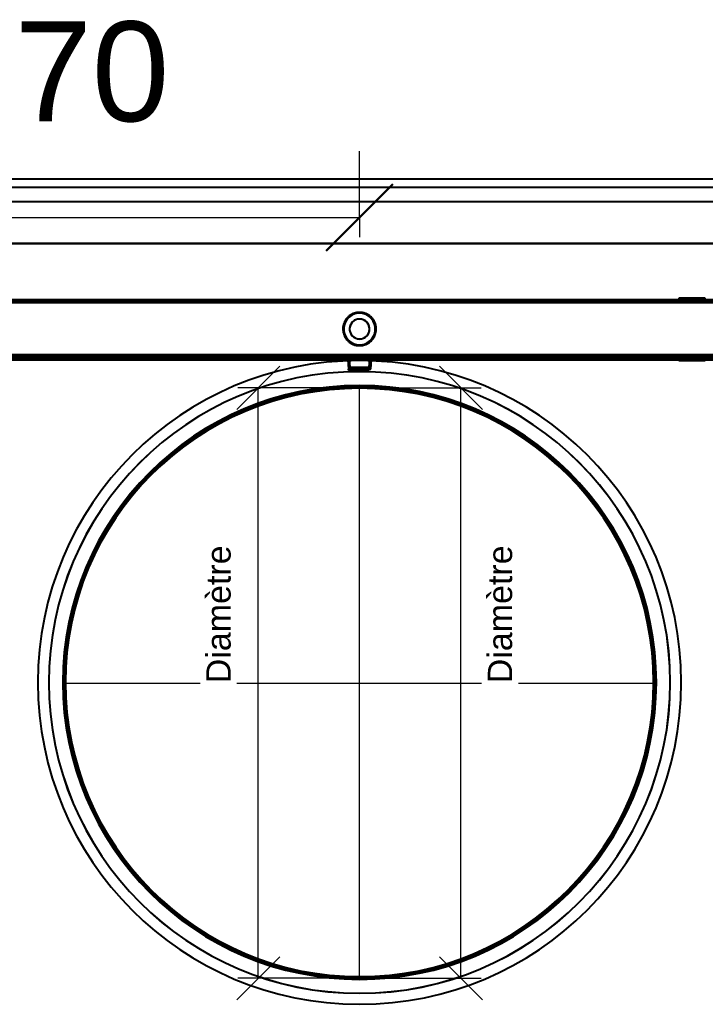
# Model space of a CAD drawing. Header units: millimetres. Extents: x -1321 to 1388, y -120 to 1267.
# Tile 84 of 88: x -204 to 208, y 675 to 1267. Entities that reach past the tile are written whole.
import ezdxf

# ---------------------------------------------------------------- set-up
doc = ezdxf.new("R2010")
doc.units = ezdxf.units.MM
for name, color, linetype, lineweight in [('A-ANNO-DIMS', 211, 'Continuous', 30), ('A-ANNO-DIMS-20', 211, 'Continuous', 30), ('A-GENM', 13, 'Continuous', 40), ('G-IMPT', 8, 'Continuous', 40)]:
    doc.layers.add(name, color=color, linetype=linetype, lineweight=lineweight)
doc.styles.add('Arial_1', font='arial.ttf', dxfattribs={"height": 60})
doc.styles.add('Arial_2', font='arial.ttf', dxfattribs={"height": 14.6304})
doc.dimstyles.new('Linéaire', dxfattribs={"dimscale": 304.8, "dimtxt": 61.215564, "dimasz": 0.131234, "dimexe": 0.131234, "dimexo": 0.131234, "dimgap": 0.131234, "dimtad": 1, "dimdec": 0, "dimzin": 0, "dimdsep": 46, "dimtxsty": 'Arial_1', "dimblk1": 'OBLIQUE', "dimblk2": 'OBLIQUE', "dimsah": 1, "dimcen": 0.09, "dimazin": 0, "dimtfac": 1, "dimtdec": 4, "dimtix": 1, "dimtmove": 0, "dimatfit": 3, "dimfxl": 1, "dimtvp": 1, "dimtfill": 1, "dimtolj": 1, "dimtzin": 0, "dimarcsym": 2})

# ---------------------------------------------------------------- blocks, each defined once
blk = doc.blocks.new('Nexa Toit - 1000-768948-Droite')
at = {"layer": 'A-GENM'}
for p, q in [((490, 1170.87), (-490, 1170.87)), ((490, 1170.87), (-490, 1170.87)), ((490, 1165.87), (-490, 1165.87)), ((490, 1165.87), (-490, 1165.87)), ((490, 1157.37), (-490, 1157.37)), ((490, 1157.37), (-490, 1157.37)), ((-490, 1132.37), (490, 1132.37)), ((490, 1132.37), (-490, 1132.37)), ((490, 1132.37), (-490, 1132.37)), ((-490, 1132.37), (490, 1132.37)), ((490, 1098.37), (-490, 1098.37)), ((-490, 1098.37), (490, 1098.37))]:
    blk.add_line(p, q, dxfattribs=at)
blk = doc.blocks.new('Souche connecteur circulaire R23 - Souche connecteur circulaire R23-769067-Droite')
at = {"layer": 'A-GENM'}
for start, end in [(360, 180), (0, 180), (180, 360), (180, 360)]:
    blk.add_arc((0, 868), 177.5, start, end, dxfattribs=at)
blk = doc.blocks.new('Souche connecteur circulaire R23 - Souche connecteur circulaire R23-769069-Droite')
at = {"layer": 'A-GENM'}
for start, end in [(0, 180), (360, 180), (180, 360), (180, 360)]:
    blk.add_arc((0, 868), 177.5, start, end, dxfattribs=at)
blk = doc.blocks.new('NEXA 1500 CALQUES_dwg-769064-Droite')
at = {"layer": 'G-IMPT'}
for p, q in [((416.9, 1098.37), (-416.9, 1098.37)), ((192.05, 1099.47), (192.05, 1098.37)), ((192.05, 1099.47), (192.05, 1098.37)), ((207.34, 1099.47), (192.05, 1099.47)), ((207.34, 1099.47), (192.05, 1099.47)), ((192.05, 1099.47), (207.34, 1099.47)), ((192.05, 1099.47), (207.34, 1099.47)), ((207.34, 1098.37), (192.05, 1098.37)), ((207.34, 1098.37), (192.05, 1098.37)), ((192.05, 1098.37), (207.34, 1098.37)), ((192.05, 1098.37), (207.34, 1098.37)), ((207.95, 1099.47), (192.66, 1099.47)), ((207.95, 1099.47), (192.66, 1099.47)), ((192.66, 1099.47), (207.95, 1099.47)), ((192.66, 1099.47), (207.95, 1099.47)), ((207.95, 1098.37), (192.66, 1098.37)), ((207.95, 1098.37), (192.66, 1098.37)), ((192.66, 1098.37), (207.95, 1098.37)), ((192.66, 1098.37), (207.95, 1098.37)), ((194, 1098.37), (194, 1097.87)), ((194, 1098.37), (194, 1097.87)), ((206, 1098.37), (194, 1098.37)), ((206, 1098.37), (194, 1098.37)), ((206, 1098.37), (194, 1098.37)), ((206, 1098.37), (194, 1098.37)), ((194, 1097.87), (200, 1097.87)), ((194, 1097.87), (206, 1097.87)), ((194, 1097.87), (200, 1097.87)), ((194, 1097.87), (206, 1097.87)), ((194.05, 1098.37), (194.05, 1097.87)), ((194.05, 1098.37), (194.05, 1097.87)), ((194.05, 1098.37), (205.5, 1098.37)), ((194.05, 1098.37), (205.5, 1098.37)), ((200, 1097.87), (194.05, 1097.87)), ((200, 1097.87), (194.05, 1097.87)), ((194.5, 1098.37), (205.95, 1098.37)), ((194.5, 1098.37), (205.95, 1098.37)), ((205.95, 1097.87), (194.5, 1097.87)), ((205.95, 1097.87), (194.5, 1097.87)), ((195.15, 1099.47), (195.15, 1097.87)), ((195.15, 1099.47), (195.15, 1097.87)), ((204.48, 1099.47), (195.15, 1099.47)), ((204.48, 1099.47), (195.15, 1099.47)), ((195.15, 1099.47), (204.48, 1099.47)), ((195.15, 1099.47), (204.48, 1099.47)), ((200, 1097.87), (195.15, 1097.87)), ((200, 1097.87), (195.15, 1097.87)), ((195.15, 1097.87), (200, 1097.87)), ((195.15, 1097.87), (200, 1097.87)), ((204.85, 1099.47), (195.52, 1099.47)), ((204.85, 1099.47), (195.52, 1099.47)), ((195.52, 1099.47), (204.85, 1099.47)), ((195.52, 1099.47), (204.85, 1099.47)), ((195.52, 1097.87), (204.85, 1097.87)), ((195.52, 1097.87), (204.85, 1097.87)), ((205.5, 1097.87), (200, 1097.87)), ((200, 1097.87), (206, 1097.87)), ((200, 1097.87), (206, 1097.87)), ((205.5, 1097.87), (200, 1097.87)), ((204.85, 1097.87), (200, 1097.87)), ((204.85, 1097.87), (200, 1097.87)), ((200, 1097.87), (204.48, 1097.87)), ((200, 1097.87), (204.48, 1097.87)), ((204.85, 1097.87), (204.85, 1099.47)), ((204.85, 1097.87), (204.85, 1099.47)), ((205.95, 1097.87), (205.95, 1098.37)), ((205.95, 1097.87), (205.95, 1098.37)), ((206, 1097.87), (206, 1098.37)), ((206, 1097.87), (206, 1098.37)), ((207.95, 1098.37), (207.95, 1099.47)), ((416.9, 1063.37), (-416.9, 1063.37)), ((-416.4, 1063.37), (416.4, 1063.37)), ((416.4, 1062.87), (-416.4, 1062.87)), ((-51.25, 1063.87), (-51.25, 1063.37)), ((-51.25, 1063.87), (-44.75, 1063.87)), ((-51.25, 1063.87), (-44.75, 1063.87)), ((-44.75, 1063.87), (-51.25, 1063.87)), ((-44.75, 1063.87), (-51.25, 1063.87)), ((-51.25, 1063.37), (-44.75, 1063.37)), ((-51.25, 1063.37), (-48, 1063.37)), ((-48, 1063.37), (-51.25, 1063.37)), ((-48, 1063.37), (-44.75, 1063.37)), ((-44.75, 1063.37), (-48, 1063.37)), ((-44.75, 1063.37), (-44.75, 1063.87)), ((-19.1, 1063.87), (-19.1, 1063.37)), ((-19.1, 1063.87), (-19.1, 1063.37)), ((-19.1, 1063.87), (-15.9, 1063.87)), ((-19.1, 1063.87), (-15.9, 1063.87)), ((-19.1, 1063.87), (-15.9, 1063.87)), ((-19.1, 1063.87), (-15.9, 1063.87)), ((-15.9, 1063.87), (-19.1, 1063.87)), ((-15.9, 1063.87), (-19.1, 1063.87)), ((-15.9, 1063.87), (-19.1, 1063.87)), ((-15.9, 1063.87), (-19.1, 1063.87)), ((-19.1, 1063.37), (-15.9, 1063.37)), ((-19.1, 1063.37), (-17.5, 1063.37)), ((-19.1, 1063.37), (-15.9, 1063.37)), ((-19.1, 1063.37), (-17.5, 1063.37)), ((-17.5, 1063.37), (-19.1, 1063.37)), ((-17.5, 1063.37), (-19.1, 1063.37)), ((-17.5, 1063.37), (-15.9, 1063.37)), ((-17.5, 1063.37), (-15.9, 1063.37)), ((-15.9, 1063.37), (-17.5, 1063.37)), ((-15.9, 1063.37), (-17.5, 1063.37)), ((-15.9, 1063.37), (-15.9, 1063.87)), ((-15.9, 1063.37), (-15.9, 1063.87)), ((-7.12, 1062.37), (-6.72, 1056.65)), ((-7.12, 1062.37), (-6.72, 1056.65)), ((-7.12, 1062.37), (7.12, 1062.37)), ((-7.12, 1062.37), (0, 1062.37)), ((-7.12, 1062.37), (7.12, 1062.37)), ((-7.12, 1062.37), (0, 1062.37)), ((0, 1062.37), (-7.12, 1062.37)), ((0, 1062.37), (-7.12, 1062.37)), ((-6.31, 1063.37), (0, 1063.37)), ((0, 1063.37), (-6.31, 1063.37)), ((0, 1063.37), (-6.31, 1063.37)), ((-6.31, 1063.37), (0, 1063.37)), ((-6.15, 1062.89), (-5.78, 1057.65)), ((-6.15, 1062.89), (-5.78, 1057.65)), ((6.15, 1062.89), (-6.15, 1062.89)), ((6.15, 1062.89), (-6.15, 1062.89)), ((-6.15, 1062.89), (0, 1062.89)), ((-6.15, 1062.89), (0, 1062.89)), ((6.15, 1062.89), (-6.15, 1062.89)), ((6.15, 1062.89), (-6.15, 1062.89)), ((-6.15, 1062.89), (0, 1062.89)), ((-6.15, 1062.89), (0, 1062.89)), ((0, 1063.37), (6.31, 1063.37)), ((6.31, 1063.37), (0, 1063.37)), ((6.31, 1063.37), (0, 1063.37)), ((0, 1063.37), (6.31, 1063.37)), ((0, 1062.89), (6.15, 1062.89)), ((0, 1062.89), (6.15, 1062.89)), ((0, 1062.37), (7.12, 1062.37)), ((0, 1062.37), (7.12, 1062.37)), ((7.12, 1062.37), (0, 1062.37)), ((7.12, 1062.37), (0, 1062.37)), ((5.78, 1057.65), (6.15, 1062.89)), ((5.78, 1057.65), (6.15, 1062.89)), ((6.72, 1056.65), (7.12, 1062.37)), ((6.72, 1056.65), (7.12, 1062.37)), ((192.05, 1062.37), (192.05, 1061.87)), ((192.05, 1062.37), (192.05, 1061.87)), ((192.05, 1062.37), (192.66, 1062.37)), ((192.05, 1062.37), (196.95, 1062.37)), ((192.05, 1062.37), (207.34, 1062.37)), ((203.05, 1062.37), (192.05, 1062.37)), ((200, 1062.37), (192.05, 1062.37)), ((192.05, 1061.87), (203.05, 1061.87)), ((192.05, 1061.87), (203.05, 1061.87)), ((196.95, 1061.87), (192.05, 1061.87)), ((192.66, 1061.87), (192.05, 1061.87)), ((196.95, 1061.87), (192.05, 1061.87)), ((192.66, 1061.87), (192.05, 1061.87)), ((192.66, 1062.37), (207.95, 1062.37)), ((192.66, 1062.37), (200, 1062.37)), ((207.95, 1061.87), (192.66, 1061.87)), ((207.95, 1061.87), (192.66, 1061.87)), ((194, 1063.87), (194, 1063.37)), ((194, 1063.87), (194, 1063.37)), ((206, 1063.87), (194, 1063.87)), ((206, 1063.87), (194, 1063.87)), ((194, 1063.87), (206, 1063.87)), ((194, 1063.87), (206, 1063.87)), ((206, 1063.87), (194, 1063.87)), ((206, 1063.87), (194, 1063.87)), ((194, 1063.87), (206, 1063.87)), ((194, 1063.87), (206, 1063.87)), ((206, 1063.37), (194, 1063.37)), ((206, 1063.37), (194, 1063.37)), ((194, 1063.37), (206, 1063.37)), ((194, 1063.37), (206, 1063.37)), ((194, 1063.37), (206, 1063.37)), ((194, 1063.37), (200, 1063.37)), ((200, 1063.37), (194, 1063.37)), ((195.55, 1063.87), (195.55, 1063.37)), ((195.55, 1063.87), (195.55, 1063.37)), ((195.55, 1063.87), (200, 1063.87)), ((200, 1063.87), (195.55, 1063.87)), ((195.55, 1063.87), (200, 1063.87)), ((200, 1063.87), (195.55, 1063.87)), ((195.55, 1063.37), (200, 1063.37)), ((204.11, 1063.37), (195.55, 1063.37)), ((204.11, 1063.37), (195.55, 1063.37)), ((195.55, 1063.37), (200, 1063.37)), ((195.89, 1063.87), (204.45, 1063.87)), ((195.89, 1063.87), (204.45, 1063.87)), ((200, 1063.37), (195.89, 1063.37)), ((200, 1063.37), (195.89, 1063.37)), ((196.95, 1062.37), (207.34, 1062.37)), ((207.95, 1062.37), (196.95, 1062.37)), ((196.95, 1061.87), (207.95, 1061.87)), ((196.95, 1061.87), (207.95, 1061.87)), ((207.34, 1061.87), (196.95, 1061.87)), ((207.34, 1061.87), (196.95, 1061.87)), ((197.45, 1063.87), (197.45, 1063.37)), ((197.45, 1063.87), (197.45, 1063.37)), ((197.45, 1063.87), (200, 1063.87)), ((197.45, 1063.87), (200, 1063.87)), ((200, 1063.87), (197.45, 1063.87)), ((200, 1063.87), (197.45, 1063.87)), ((197.45, 1063.37), (202.36, 1063.37)), ((197.45, 1063.37), (202.36, 1063.37)), ((200, 1063.37), (197.45, 1063.37)), ((200, 1063.37), (197.45, 1063.37)), ((197.45, 1062.37), (197.45, 1061.87)), ((197.45, 1062.37), (197.45, 1061.87)), ((197.45, 1062.37), (200, 1062.37)), ((197.45, 1062.37), (200, 1062.37)), ((202.36, 1062.37), (197.45, 1062.37)), ((202.36, 1062.37), (197.45, 1062.37)), ((197.45, 1061.87), (197.64, 1061.87)), ((197.45, 1061.87), (199.02, 1061.87)), ((197.45, 1061.87), (197.64, 1061.87)), ((197.45, 1061.87), (199.02, 1061.87)), ((200.98, 1061.87), (197.45, 1061.87)), ((200.98, 1061.87), (197.45, 1061.87)), ((202.55, 1063.87), (197.64, 1063.87)), ((202.55, 1063.87), (197.64, 1063.87)), ((197.64, 1063.37), (200, 1063.37)), ((197.64, 1063.37), (200, 1063.37)), ((200, 1062.37), (197.64, 1062.37)), ((200, 1062.37), (197.64, 1062.37)), ((197.64, 1061.87), (202.55, 1061.87)), ((197.64, 1061.87), (202.55, 1061.87)), ((197.9, 1063.37), (197.9, 1062.37)), ((197.9, 1063.37), (197.9, 1062.37)), ((197.9, 1063.37), (202.1, 1063.37)), ((197.9, 1063.37), (202.1, 1063.37)), ((197.9, 1063.37), (202.1, 1063.37)), ((197.9, 1063.37), (202.1, 1063.37)), ((200, 1063.37), (197.9, 1063.37)), ((200, 1063.37), (197.9, 1063.37)), ((200, 1063.37), (197.9, 1063.37)), ((200, 1063.37), (197.9, 1063.37)), ((197.9, 1062.37), (200, 1062.37)), ((197.9, 1062.37), (200, 1062.37)), ((200, 1062.37), (197.9, 1062.37)), ((200, 1062.37), (197.9, 1062.37)), ((199.02, 1061.87), (202.36, 1061.87)), ((199.02, 1061.87), (202.36, 1061.87)), ((202.55, 1061.87), (199.02, 1061.87)), ((202.55, 1061.87), (199.02, 1061.87)), ((200, 1063.87), (204.11, 1063.87)), ((204.45, 1063.87), (200, 1063.87)), ((200, 1063.87), (204.11, 1063.87)), ((204.45, 1063.87), (200, 1063.87)), ((200, 1063.87), (202.55, 1063.87)), ((200, 1063.87), (202.55, 1063.87)), ((202.36, 1063.87), (200, 1063.87)), ((202.36, 1063.87), (200, 1063.87)), ((200, 1063.37), (204.45, 1063.37)), ((204.45, 1063.37), (200, 1063.37)), ((200, 1063.37), (206, 1063.37)), ((204.45, 1063.37), (200, 1063.37)), ((206, 1063.37), (200, 1063.37)), ((200, 1063.37), (204.45, 1063.37)), ((200, 1063.37), (202.55, 1063.37)), ((200, 1063.37), (202.55, 1063.37)), ((202.55, 1063.37), (200, 1063.37)), ((202.55, 1063.37), (200, 1063.37)), ((202.1, 1063.37), (200, 1063.37)), ((202.1, 1063.37), (200, 1063.37)), ((200, 1062.37), (202.1, 1062.37)), ((200, 1062.37), (202.1, 1062.37)), ((200, 1062.37), (202.55, 1062.37)), ((202.1, 1062.37), (200, 1062.37)), ((200, 1062.37), (202.55, 1062.37)), ((202.1, 1062.37), (200, 1062.37)), ((202.55, 1062.37), (200, 1062.37)), ((202.55, 1062.37), (200, 1062.37)), ((200, 1062.37), (207.95, 1062.37)), ((207.95, 1062.37), (200, 1062.37)), ((202.1, 1062.37), (202.1, 1063.37)), ((202.1, 1062.37), (202.1, 1063.37)), ((202.55, 1063.37), (202.55, 1063.87)), ((202.55, 1063.37), (202.55, 1063.87)), ((202.55, 1061.87), (202.55, 1062.37)), ((202.55, 1061.87), (202.55, 1062.37)), ((204.45, 1063.37), (204.45, 1063.87)), ((204.45, 1063.37), (204.45, 1063.87)), ((206, 1063.37), (206, 1063.87)), ((206, 1063.37), (206, 1063.87)), ((207.95, 1061.87), (207.95, 1062.37)), ((-6.72, 1056.65), (0, 1056.65)), ((-6.72, 1056.65), (0, 1056.65)), ((6.72, 1056.65), (-6.72, 1056.65)), ((6.72, 1056.65), (-6.72, 1056.65)), ((6.72, 1056.65), (-6.72, 1056.65)), ((6.72, 1056.65), (-6.72, 1056.65)), ((0, 1057.65), (-5.78, 1057.65)), ((0, 1057.65), (-5.78, 1057.65)), ((-5.78, 1057.65), (5.78, 1057.65)), ((-5.78, 1057.65), (5.78, 1057.65)), ((0, 1057.65), (-5.78, 1057.65)), ((0, 1057.65), (-5.78, 1057.65)), ((-5.78, 1057.65), (5.78, 1057.65)), ((-5.78, 1057.65), (5.78, 1057.65)), ((-5.72, 1055.72), (5.72, 1055.72)), ((-5.72, 1055.72), (5.72, 1055.72)), ((-5.72, 1055.72), (5.72, 1055.72)), ((-5.72, 1055.72), (5.72, 1055.72)), ((0, 1055.72), (-5.72, 1055.72)), ((0, 1055.72), (-5.72, 1055.72)), ((4.78, 1056.72), (-4.78, 1056.72)), ((4.78, 1056.72), (-4.78, 1056.72)), ((-4.78, 1056.72), (0, 1056.72)), ((-4.78, 1056.72), (0, 1056.72)), ((4.78, 1056.72), (-4.78, 1056.72)), ((4.78, 1056.72), (-4.78, 1056.72)), ((-4.78, 1056.72), (0, 1056.72)), ((-4.78, 1056.72), (0, 1056.72)), ((5.78, 1057.65), (0, 1057.65)), ((5.78, 1057.65), (0, 1057.65)), ((0, 1056.72), (4.78, 1056.72)), ((0, 1056.72), (4.78, 1056.72)), ((0, 1056.65), (6.72, 1056.65)), ((0, 1056.65), (6.72, 1056.65)), ((0, 1056.65), (6.72, 1056.65)), ((0, 1056.65), (6.72, 1056.65)), ((5.72, 1055.72), (0, 1055.72)), ((5.72, 1055.72), (0, 1055.72)), ((5.72, 1055.72), (0, 1055.72)), ((5.72, 1055.72), (0, 1055.72))]:
    blk.add_line(p, q, dxfattribs=at)
at = {"layer": 'G-IMPT', "flags": 128}
for points in [[(-416.9, 1098.37), (-208.45, 1098.37), (0, 1098.37), (208.45, 1098.37), (416.9, 1098.37)], [(416.9, 1098.37), (208.45, 1098.37), (0, 1098.37), (-208.45, 1098.37), (-416.9, 1098.37)], [(-416.9, 1098.37), (-208.45, 1098.37), (0, 1098.37), (208.45, 1098.37), (416.9, 1098.37)], [(416.9, 1098.37), (208.45, 1098.37), (0, 1098.37), (-208.45, 1098.37), (-416.9, 1098.37)], [(416.9, 1097.87), (208.45, 1097.87), (0, 1097.87), (-208.45, 1097.87), (-416.9, 1097.87)], [(-416.9, 1097.87), (-208.45, 1097.87), (0, 1097.87), (208.45, 1097.87), (416.9, 1097.87)], [(416.9, 1097.77), (208.45, 1097.77), (0, 1097.77), (-208.45, 1097.77), (-416.9, 1097.77)], [(-416.9, 1097.77), (-208.45, 1097.77), (0, 1097.77), (208.45, 1097.77), (416.9, 1097.77)], [(-416.9, 1097.77), (-208.45, 1097.77), (0, 1097.77), (208.45, 1097.77), (416.9, 1097.77)], [(416.9, 1097.77), (208.45, 1097.77), (0, 1097.77), (-208.45, 1097.77), (-416.9, 1097.77)], [(416.9, 1097.77), (208.45, 1097.77), (0, 1097.77), (-208.45, 1097.77), (-416.9, 1097.77)], [(-416.9, 1097.77), (-208.45, 1097.77), (0, 1097.77), (208.45, 1097.77), (416.9, 1097.77)], [(416.5, 1097.87), (208.25, 1097.87), (0, 1097.87), (-208.25, 1097.87), (-416.5, 1097.87)], [(-416.5, 1097.87), (-208.25, 1097.87), (0, 1097.87), (208.25, 1097.87), (416.5, 1097.87)], [(-416.5, 1097.87), (-208.25, 1097.87), (0, 1097.87), (208.25, 1097.87), (416.5, 1097.87)], [(416.5, 1097.87), (208.25, 1097.87), (0, 1097.87), (-208.25, 1097.87), (-416.5, 1097.87)], [(-416.4, 1096.87), (-208.2, 1096.87), (0, 1096.87), (208.2, 1096.87), (416.4, 1096.87)], [(416.4, 1096.87), (208.2, 1096.87), (0, 1096.87), (-208.2, 1096.87), (-416.4, 1096.87)], [(-416.4, 1096.87), (-208.2, 1096.87), (0, 1096.87), (208.2, 1096.87), (416.4, 1096.87)], [(416.4, 1096.87), (208.2, 1096.87), (0, 1096.87), (-208.2, 1096.87), (-416.4, 1096.87)], [(416.4, 1096.87), (208.2, 1096.87), (0, 1096.87), (-208.2, 1096.87), (-416.4, 1096.87)], [(416.4, 1096.87), (208.2, 1096.87), (0, 1096.87), (-208.2, 1096.87), (-416.4, 1096.87)], [(-416.4, 1096.87), (-208.2, 1096.87), (0, 1096.87), (208.2, 1096.87), (416.4, 1096.87)], [(-416.4, 1096.87), (-208.2, 1096.87), (0, 1096.87), (208.2, 1096.87), (416.4, 1096.87)], [(-3.07, 1090.39), (-3.44, 1090.26), (-3.82, 1090.11), (-4.18, 1089.95), (-4.54, 1089.78), (-4.9, 1089.59), (-5.24, 1089.39), (-5.58, 1089.17), (-5.91, 1088.94), (-6.22, 1088.7), (-6.53, 1088.44), (-6.83, 1088.18), (-7.12, 1087.9), (-7.39, 1087.61), (-7.65, 1087.31), (-7.91, 1087), (-8.14, 1086.68), (-8.37, 1086.35), (-8.58, 1086.01), (-8.78, 1085.66), (-8.96, 1085.3), (-9.13, 1084.94), (-9.29, 1084.57), (-9.43, 1084.2), (-9.56, 1083.82), (-9.67, 1083.43), (-9.76, 1083.05), (-9.84, 1082.65), (-9.9, 1082.26), (-9.95, 1081.86), (-9.98, 1081.46), (-10, 1081.06), (-10, 1080.66), (-9.98, 1080.26), (-9.95, 1079.87), (-9.9, 1079.47), (-9.84, 1079.07), (-9.76, 1078.68), (-9.66, 1078.29), (-9.55, 1077.91), (-9.42, 1077.53), (-9.28, 1077.15), (-9.13, 1076.79), (-8.96, 1076.42), (-8.77, 1076.07), (-8.57, 1075.72), (-8.36, 1075.38), (-8.13, 1075.05), (-7.89, 1074.73), (-7.64, 1074.42), (-7.38, 1074.12), (-7.1, 1073.83), (-6.82, 1073.55), (-6.52, 1073.29), (-6.21, 1073.03), (-5.89, 1072.79), (-5.56, 1072.56), (-5.23, 1072.35), (-4.88, 1072.14), (-4.53, 1071.96), (-4.17, 1071.78), (-3.8, 1071.62), (-3.43, 1071.48), (-3.05, 1071.35), (-2.67, 1071.23), (-2.28, 1071.14), (-1.89, 1071.05), (-1.49, 1070.98), (-1.1, 1070.93), (-0.7, 1070.9), (-0.3, 1070.88), (0.1, 1070.87), (0.5, 1070.88), (0.9, 1070.91), (1.3, 1070.96), (1.69, 1071.02), (2.09, 1071.09), (2.47, 1071.18), (2.86, 1071.29), (3.07, 1071.35)], [(3.07, 1071.35), (3.44, 1071.48), (3.82, 1071.63), (4.18, 1071.79), (4.54, 1071.96), (4.9, 1072.15), (5.24, 1072.36), (5.58, 1072.57), (5.91, 1072.8), (6.22, 1073.04), (6.53, 1073.3), (6.83, 1073.57), (7.12, 1073.85), (7.39, 1074.14), (7.65, 1074.44), (7.91, 1074.75), (8.14, 1075.07), (8.37, 1075.4), (8.58, 1075.74), (8.78, 1076.09), (8.96, 1076.44), (9.13, 1076.8), (9.29, 1077.17), (9.43, 1077.55), (9.56, 1077.93), (9.67, 1078.31), (9.76, 1078.7), (9.84, 1079.09), (9.9, 1079.49), (9.95, 1079.88), (9.98, 1080.28), (10, 1080.68), (10, 1081.08), (9.98, 1081.48), (9.95, 1081.88), (9.9, 1082.28), (9.84, 1082.67), (9.76, 1083.06), (9.66, 1083.45), (9.55, 1083.84), (9.42, 1084.22), (9.28, 1084.59), (9.13, 1084.96), (8.96, 1085.32), (8.77, 1085.67), (8.57, 1086.02), (8.36, 1086.36), (8.13, 1086.69), (7.89, 1087.01), (7.64, 1087.32), (7.38, 1087.62), (7.1, 1087.91), (6.82, 1088.19), (6.52, 1088.46), (6.21, 1088.71), (5.89, 1088.95), (5.56, 1089.18), (5.23, 1089.4), (4.88, 1089.6), (4.53, 1089.79), (4.17, 1089.96), (3.8, 1090.12), (3.43, 1090.27), (3.05, 1090.4), (2.67, 1090.51), (2.28, 1090.61), (1.89, 1090.69), (1.49, 1090.76), (1.1, 1090.81), (0.7, 1090.85), (0.3, 1090.87), (-0.1, 1090.87), (-0.5, 1090.86), (-0.9, 1090.83), (-1.3, 1090.79), (-1.69, 1090.73), (-2.09, 1090.65), (-2.47, 1090.56), (-2.86, 1090.45), (-3.07, 1090.39)], [(416.9, 1065.37), (208.45, 1065.37), (0, 1065.37), (-208.45, 1065.37), (-416.9, 1065.37)], [(-416.9, 1065.37), (-208.45, 1065.37), (0, 1065.37), (208.45, 1065.37), (416.9, 1065.37)], [(-416.9, 1065.37), (-208.45, 1065.37), (0, 1065.37), (208.45, 1065.37), (416.9, 1065.37)], [(416.9, 1065.37), (208.45, 1065.37), (0, 1065.37), (-208.45, 1065.37), (-416.9, 1065.37)], [(416.9, 1063.37), (208.45, 1063.37), (0, 1063.37), (-208.45, 1063.37), (-416.9, 1063.37)], [(-416.9, 1063.37), (-208.45, 1063.37), (0, 1063.37), (208.45, 1063.37), (416.9, 1063.37)], [(-416.9, 1063.37), (-208.45, 1063.37), (0, 1063.37), (208.45, 1063.37), (416.9, 1063.37)], [(416.9, 1063.37), (208.45, 1063.37), (0, 1063.37), (-208.45, 1063.37), (-416.9, 1063.37)], [(416.9, 1062.87), (208.45, 1062.87), (0, 1062.87), (-208.45, 1062.87), (-416.9, 1062.87)], [(-416.9, 1062.87), (-208.45, 1062.87), (0, 1062.87), (208.45, 1062.87), (416.9, 1062.87)], [(416.9, 1062.77), (208.45, 1062.77), (0, 1062.77), (-208.45, 1062.77), (-416.9, 1062.77)], [(-416.9, 1062.77), (-208.45, 1062.77), (0, 1062.77), (208.45, 1062.77), (416.9, 1062.77)], [(-416.9, 1062.77), (-208.45, 1062.77), (0, 1062.77), (208.45, 1062.77), (416.9, 1062.77)], [(416.9, 1062.77), (208.45, 1062.77), (0, 1062.77), (-208.45, 1062.77), (-416.9, 1062.77)], [(416.9, 1062.77), (208.45, 1062.77), (0, 1062.77), (-208.45, 1062.77), (-416.9, 1062.77)], [(-416.9, 1062.77), (-208.45, 1062.77), (0, 1062.77), (208.45, 1062.77), (416.9, 1062.77)], [(416.4, 1065.37), (208.2, 1065.37), (0, 1065.37), (-208.2, 1065.37), (-416.4, 1065.37)], [(-416.4, 1065.37), (-208.2, 1065.37), (0, 1065.37), (208.2, 1065.37), (416.4, 1065.37)], [(-416.4, 1065.37), (-208.2, 1065.37), (0, 1065.37), (208.2, 1065.37), (416.4, 1065.37)], [(416.4, 1065.37), (208.2, 1065.37), (0, 1065.37), (-208.2, 1065.37), (-416.4, 1065.37)], [(416.4, 1063.97), (208.2, 1063.97), (0, 1063.97), (-208.2, 1063.97), (-416.4, 1063.97)], [(-416.4, 1063.97), (-208.2, 1063.97), (0, 1063.97), (208.2, 1063.97), (416.4, 1063.97)], [(-416.4, 1063.97), (-208.2, 1063.97), (0, 1063.97), (208.2, 1063.97), (416.4, 1063.97)], [(416.4, 1063.97), (208.2, 1063.97), (0, 1063.97), (-208.2, 1063.97), (-416.4, 1063.97)], [(416.4, 1063.37), (208.2, 1063.37), (0, 1063.37), (-208.2, 1063.37), (-416.4, 1063.37)], [(-416.4, 1063.37), (-208.2, 1063.37), (0, 1063.37), (208.2, 1063.37), (416.4, 1063.37)], [(416.4, 1063.37), (208.2, 1063.37), (0, 1063.37), (-208.2, 1063.37), (-416.4, 1063.37)], [(-416.4, 1063.37), (-208.2, 1063.37), (0, 1063.37), (208.2, 1063.37), (416.4, 1063.37)], [(-416.4, 1063.37), (-208.2, 1063.37), (0, 1063.37), (208.2, 1063.37), (416.4, 1063.37)], [(416.4, 1063.37), (208.2, 1063.37), (0, 1063.37), (-208.2, 1063.37), (-416.4, 1063.37)], [(-416.4, 1063.37), (-208.2, 1063.37), (0, 1063.37), (208.2, 1063.37), (416.4, 1063.37)], [(416.4, 1063.37), (208.2, 1063.37), (0, 1063.37), (-208.2, 1063.37), (-416.4, 1063.37)], [(416.4, 1062.87), (208.2, 1062.87), (0, 1062.87), (-208.2, 1062.87), (-416.4, 1062.87)], [(416.4, 1062.87), (208.2, 1062.87), (0, 1062.87), (-208.2, 1062.87), (-416.4, 1062.87)], [(-416.4, 1062.87), (-208.2, 1062.87), (0, 1062.87), (208.2, 1062.87), (416.4, 1062.87)], [(-416.4, 1062.87), (-208.2, 1062.87), (0, 1062.87), (208.2, 1062.87), (416.4, 1062.87)], [(416.4, 1062.87), (208.2, 1062.87), (0, 1062.87), (-208.2, 1062.87), (-416.4, 1062.87)], [(-416.4, 1062.87), (-208.2, 1062.87), (0, 1062.87), (208.2, 1062.87), (416.4, 1062.87)], [(-416.4, 1062.87), (-208.2, 1062.87), (0, 1062.87), (208.2, 1062.87), (416.4, 1062.87)], [(416.4, 1062.87), (208.2, 1062.87), (0, 1062.87), (-208.2, 1062.87), (-416.4, 1062.87)], [(416.4, 1062.87), (208.2, 1062.87), (0, 1062.87), (-208.2, 1062.87), (-416.4, 1062.87)], [(-416.4, 1062.87), (-208.2, 1062.87), (0, 1062.87), (208.2, 1062.87), (416.4, 1062.87)], [(-416.4, 1062.87), (-208.2, 1062.87), (0, 1062.87), (208.2, 1062.87), (416.4, 1062.87)], [(416.4, 1062.87), (208.2, 1062.87), (0, 1062.87), (-208.2, 1062.87), (-416.4, 1062.87)], [(-416.4, 1062.37), (-208.2, 1062.37), (0, 1062.37), (208.2, 1062.37), (416.4, 1062.37)], [(416.4, 1062.37), (208.2, 1062.37), (0, 1062.37), (-208.2, 1062.37), (-416.4, 1062.37)], [(-416.4, 1062.37), (-208.2, 1062.37), (0, 1062.37), (208.2, 1062.37), (416.4, 1062.37)], [(416.4, 1062.37), (208.2, 1062.37), (0, 1062.37), (-208.2, 1062.37), (-416.4, 1062.37)], [(416.4, 1062.37), (208.2, 1062.37), (0, 1062.37), (-208.2, 1062.37), (-416.4, 1062.37)], [(-416.4, 1062.37), (-208.2, 1062.37), (0, 1062.37), (208.2, 1062.37), (416.4, 1062.37)], [(416.4, 1062.27), (208.2, 1062.27), (0, 1062.27), (-208.2, 1062.27), (-416.4, 1062.27)], [(-416.4, 1062.27), (-208.2, 1062.27), (0, 1062.27), (208.2, 1062.27), (416.4, 1062.27)], [(384.5, 1062.27), (184.27, 1062.27), (-15.95, 1062.27), (-216.18, 1062.27), (-416.4, 1062.27)], [(-416.4, 1062.27), (-216.18, 1062.27), (-15.95, 1062.27), (184.27, 1062.27), (384.5, 1062.27)], [(-416.4, 1062.27), (-216.18, 1062.27), (-15.95, 1062.27), (184.27, 1062.27), (384.5, 1062.27)], [(384.5, 1062.27), (184.27, 1062.27), (-15.95, 1062.27), (-216.18, 1062.27), (-416.4, 1062.27)], [(-6.31, 1063.37), (-6.19, 1063.12), (-6.15, 1062.89)], [(-6.31, 1063.37), (-6.19, 1063.12), (-6.15, 1062.89)], [(6.15, 1062.89), (6.2, 1063.13), (6.31, 1063.37)], [(6.15, 1062.89), (6.2, 1063.13), (6.31, 1063.37)], [(-5.73, 1055.72), (-5.9, 1055.74), (-6.05, 1055.78), (-6.18, 1055.84), (-6.4, 1055.99), (-6.53, 1056.14), (-6.61, 1056.26), (-6.68, 1056.47), (-6.72, 1056.65)], [(-5.73, 1055.72), (-5.9, 1055.74), (-6.05, 1055.78), (-6.18, 1055.84), (-6.4, 1055.99), (-6.53, 1056.14), (-6.61, 1056.26), (-6.68, 1056.47), (-6.72, 1056.65)], [(4.8, 1056.72), (4.97, 1056.74), (5.12, 1056.78), (5.25, 1056.84), (5.46, 1056.99), (5.6, 1057.14), (5.67, 1057.26), (5.75, 1057.47), (5.78, 1057.65)], [(4.8, 1056.72), (4.97, 1056.74), (5.12, 1056.78), (5.25, 1056.84), (5.46, 1056.99), (5.6, 1057.14), (5.67, 1057.26), (5.75, 1057.47), (5.78, 1057.65)], [(0, 690.87), (-7.1, 691.01), (-14.18, 691.44), (-21.25, 692.15), (-28.28, 693.14), (-35.26, 694.41), (-42.19, 695.96), (-49.05, 697.78), (-55.84, 699.88), (-62.53, 702.25), (-69.12, 704.88), (-75.6, 707.78), (-81.97, 710.93), (-88.2, 714.33), (-94.29, 717.98), (-100.22, 721.88), (-106, 726), (-111.61, 730.35), (-117.04, 734.93), (-122.28, 739.71), (-127.33, 744.71), (-132.17, 749.9), (-136.81, 755.28), (-141.22, 760.84), (-145.41, 766.57), (-149.36, 772.47), (-153.08, 778.52), (-156.55, 784.71), (-159.77, 791.04), (-162.73, 797.49), (-165.44, 804.05), (-167.88, 810.72), (-170.05, 817.48), (-171.95, 824.32), (-173.57, 831.23), (-174.92, 838.2), (-175.98, 845.22), (-176.77, 852.28), (-177.27, 859.36), (-177.49, 866.46), (-177.42, 873.56), (-177.08, 880.65), (-176.44, 887.72), (-175.53, 894.76), (-174.33, 901.76), (-172.86, 908.7), (-171.11, 915.58), (-169.08, 922.39), (-166.79, 929.1), (-164.23, 935.72), (-161.4, 942.24), (-158.32, 948.63), (-154.98, 954.9), (-151.4, 961.03), (-147.57, 967.01), (-143.51, 972.83), (-139.22, 978.49), (-134.7, 983.97), (-129.97, 989.26), (-125.03, 994.36), (-119.89, 999.26), (-114.56, 1003.95), (-109.05, 1008.42), (-103.36, 1012.67), (-97.51, 1016.69), (-91.5, 1020.47), (-85.35, 1024.01), (-79.05, 1027.3), (-72.64, 1030.33), (-66.1, 1033.11), (-59.46, 1035.62), (-52.72, 1037.86), (-45.9, 1039.83), (-39.01, 1041.53), (-32.06, 1042.95), (-25.05, 1044.1), (-18, 1044.96), (-10.93, 1045.54), (-3.83, 1045.83), (0, 1045.87)], [(0, 1045.87), (7.1, 1045.73), (14.18, 1045.3), (21.25, 1044.6), (28.28, 1043.61), (35.26, 1042.33), (42.19, 1040.78), (49.05, 1038.96), (55.84, 1036.86), (62.53, 1034.49), (69.12, 1031.86), (75.6, 1028.97), (81.97, 1025.81), (88.2, 1022.41), (94.29, 1018.76), (100.22, 1014.87), (106, 1010.74), (111.61, 1006.39), (117.04, 1001.82), (122.28, 997.03), (127.33, 992.04), (132.17, 986.85), (136.81, 981.47), (141.22, 975.91), (145.41, 970.17), (149.36, 964.28), (153.08, 958.23), (156.55, 952.03), (159.77, 945.71), (162.73, 939.26), (165.44, 932.69), (167.88, 926.02), (170.05, 919.26), (171.95, 912.42), (173.57, 905.51), (174.92, 898.54), (175.98, 891.52), (176.77, 884.47), (177.27, 877.38), (177.49, 870.29), (177.42, 863.19), (177.08, 856.1), (176.44, 849.03), (175.53, 841.99), (174.33, 834.99), (172.86, 828.04), (171.11, 821.16), (169.08, 814.36), (166.79, 807.64), (164.23, 801.02), (161.4, 794.51), (158.32, 788.11), (154.98, 781.84), (151.4, 775.72), (147.57, 769.74), (143.51, 763.91), (139.22, 758.26), (134.7, 752.78), (129.97, 747.48), (125.03, 742.38), (119.89, 737.48), (114.56, 732.8), (109.05, 728.32), (103.36, 724.07), (97.51, 720.06), (91.5, 716.27), (85.35, 712.74), (79.05, 709.45), (72.64, 706.41), (66.1, 703.64), (59.46, 701.13), (52.72, 698.88), (45.9, 696.91), (39.01, 695.21), (32.06, 693.79), (25.05, 692.65), (18, 691.79), (10.93, 691.21), (3.83, 690.91), (0, 690.87)]]:
    blk.add_lwpolyline(points, dxfattribs=at)
at = {"layer": 'G-IMPT'}
for centre, radius, start, end in [((0, 1080.87), 10, 107.85857, 287.85857), ((0, 1080.87), 10, 107.85857, 287.85857), ((0, 1080.87), 10, 107.85857, 287.85857), ((0, 1080.87), 10, 107.85857, 287.85857), ((0, 1080.87), 9.5, 107.85857, 287.85857), ((0, 1080.87), 9.5, 107.85857, 287.85857), ((0, 1080.87), 10, 287.85857, 107.85857), ((0, 1080.87), 10, 287.85857, 107.85857), ((0, 1080.87), 10, 287.85857, 107.85857), ((0, 1080.87), 10, 287.85857, 107.85857), ((0, 1080.87), 9.5, 287.85857, 107.85857), ((0, 1080.87), 9.5, 287.85857, 107.85857), ((0, 1080.87), 6, 360, 180), ((0, 1080.87), 6, 107.85857, 287.85857), ((0, 1080.87), 6, 107.85857, 287.85857), ((0, 1080.87), 6, 107.85857, 287.85857), ((0, 1080.87), 6, 287.85857, 107.85857), ((0, 1080.87), 6, 0, 107.85857), ((0, 1080.87), 6, 287.85857, 107.85857), ((0, 1080.87), 6, 180, 360), ((0, 1080.87), 6, 287.85857, 0), ((0, 868.37), 193.5, 0, 180), ((0, 868.37), 193.5, 0, 180), ((0, 868.37), 193.5, 90, 180), ((0, 868.37), 193.5, 360, 180), ((0, 868.37), 193.5, 360, 180), ((0, 868.37), 193.5, 0, 180), ((0, 868.37), 193.5, 90, 270), ((0, 868.37), 193.5, 0, 180), ((0, 868.37), 193.5, 0, 90), ((0, 868.37), 193.5, 270, 90), ((0, 868.37), 186.89, 90, 270), ((0, 868.37), 186.89, 90, 270), ((0, 868.37), 186.89, 90, 270), ((0, 868.37), 186.89, 90, 270), ((0, 868.37), 186.86, 90, 270), ((0, 868.37), 186.86, 90, 270), ((0, 868.37), 186.86, 90, 270), ((0, 868.37), 186.86, 90, 270), ((0, 868.37), 186.89, 270, 90), ((0, 868.37), 186.89, 270, 90), ((0, 868.37), 186.89, 270, 90), ((0, 868.37), 186.89, 270, 90), ((0, 868.37), 186.86, 270, 90), ((0, 868.37), 186.86, 270, 90), ((0, 868.37), 186.86, 270, 90), ((0, 868.37), 186.86, 270, 90), ((0, 868.37), 178.5, 0, 180), ((0, 868.37), 178.5, 0, 180), ((0, 868.37), 178.5, 360, 180), ((0, 868.37), 178.5, 0, 180), ((0, 868.37), 178.5, 0, 180), ((0, 868.37), 178.5, 360, 180), ((0, 868.37), 178.5, 90, 270), ((0, 868.37), 178.5, 90, 270), ((0, 868.37), 178.5, 90, 270), ((0, 868.37), 178.5, 90, 270), ((0, 868.37), 178.5, 90, 270), ((0, 868.37), 178.5, 360, 180), ((0, 868.37), 178.5, 90, 270), ((0, 868.37), 178.5, 360, 180), ((0, 868.37), 178.5, 360, 180), ((0, 868.37), 178.5, 0, 180), ((0, 868.37), 178.5, 0, 180), ((0, 868.37), 178.5, 0, 180), ((0, 868.37), 178.5, 90, 180), ((0, 868.37), 178.5, 0, 180), ((0, 868.37), 178.5, 360, 180), ((0, 868.37), 178.5, 0, 180), ((0, 868.37), 178.5, 90, 180), ((0, 868.37), 178.5, 360, 180), ((0, 868.37), 178.5, 0, 180), ((0, 868.37), 178.5, 360, 180), ((0, 868.37), 178.5, 0, 180), ((0, 868.37), 178.5, 0, 180), ((0, 868.37), 178.5, 360, 180), ((0, 868.37), 178.5, 0, 180), ((0, 868.37), 178.5, 0, 180), ((0, 868.37), 178.5, 360, 180), ((0, 868.37), 177.91, 0, 180), ((0, 868.37), 177.91, 0, 180), ((0, 868.37), 177.91, 0, 180), ((0, 868.37), 177.91, 360, 180), ((0, 868.37), 177.91, 360, 180), ((0, 868.37), 177.91, 0, 180), ((0, 868.37), 177.91, 360, 180), ((0, 868.37), 177.91, 360, 180), ((0, 868.37), 177.5, 360, 180), ((0, 868.37), 177.5, 0, 180), ((0, 868.37), 177.5, 0, 180), ((0, 868.37), 177.5, 0, 180), ((0, 868.37), 177.5, 90, 270), ((0, 868.37), 177.5, 90, 180), ((0, 868.37), 177.5, 360, 180), ((0, 868.37), 177.5, 360, 180), ((0, 868.37), 177.47, 90, 270), ((0, 868.37), 177.47, 90, 270), ((0, 868.37), 177.47, 0, 180), ((0, 868.37), 177.47, 360, 180), ((0, 868.37), 177.47, 360, 180), ((0, 868.37), 177.47, 0, 180), ((0, 868.37), 177.47, 90, 270), ((0, 868.37), 177.47, 90, 270), ((0, 868.37), 177.47, 360, 180), ((0, 868.37), 177.47, 0, 180), ((0, 868.37), 177.47, 90, 180), ((0, 868.37), 177.47, 0, 180), ((0, 868.37), 177.47, 90, 180), ((0, 868.37), 177.47, 360, 180), ((0, 868.37), 177.47, 0, 180), ((0, 868.37), 177.47, 0, 180), ((0, 868.37), 176.87, 0, 180), ((0, 868.37), 176.87, 0, 180), ((0, 868.37), 176.87, 0, 180), ((0, 868.37), 176.87, 360, 180), ((0, 868.37), 176.87, 360, 180), ((0, 868.37), 176.87, 0, 180), ((0, 868.37), 176.87, 0, 180), ((0, 868.37), 176.87, 0, 180), ((0, 868.37), 176.87, 90, 180), ((0, 868.37), 176.87, 90, 180), ((0, 868.37), 176.87, 0, 180), ((0, 868.37), 176.87, 90, 180), ((0, 868.37), 176.87, 360, 180), ((0, 868.37), 176.87, 90, 180), ((0, 868.37), 176.87, 90, 270), ((0, 868.37), 176.87, 90, 270), ((0, 868.37), 178.5, 270, 90), ((0, 868.37), 178.5, 270, 90), ((0, 868.37), 178.5, 360, 90), ((0, 868.37), 178.5, 0, 90), ((0, 868.37), 178.5, 270, 90), ((0, 868.37), 178.5, 270, 90), ((0, 868.37), 178.5, 360, 90), ((0, 868.37), 178.5, 0, 90), ((0, 868.37), 177.5, 360, 90), ((0, 868.37), 177.5, 270, 90), ((0, 868.37), 177.47, 270, 90), ((0, 868.37), 177.47, 270, 90), ((0, 868.37), 177.47, 270, 90), ((0, 868.37), 177.47, 270, 90), ((0, 868.37), 177.47, 360, 90), ((0, 868.37), 177.47, 0, 90), ((0, 868.37), 176.87, 360, 90), ((0, 868.37), 176.87, 360, 90), ((0, 868.37), 176.87, 360, 90), ((0, 868.37), 176.87, 0, 90), ((0, 868.37), 176.87, 270, 90), ((0, 868.37), 176.87, 270, 90), ((0, 868.37), 193.5, 180, 0), ((0, 868.37), 193.5, 180, 0), ((0, 868.37), 193.5, 180, 360), ((0, 868.37), 193.5, 180, 0), ((0, 868.37), 193.5, 180, 0), ((0, 868.37), 193.5, 180, 360), ((0, 868.37), 193.5, 180, 360), ((0, 868.37), 178.5, 180, 0), ((0, 868.37), 178.5, 180, 0), ((0, 868.37), 178.5, 180, 270), ((0, 868.37), 178.5, 180, 360), ((0, 868.37), 178.5, 180, 270), ((0, 868.37), 178.5, 180, 0), ((0, 868.37), 178.5, 180, 360), ((0, 868.37), 178.5, 180, 360), ((0, 868.37), 178.5, 180, 0), ((0, 868.37), 178.5, 180, 360), ((0, 868.37), 178.5, 180, 0), ((0, 868.37), 178.5, 180, 0), ((0, 868.37), 178.5, 180, 0), ((0, 868.37), 178.5, 180, 360), ((0, 868.37), 178.5, 180, 0), ((0, 868.37), 178.5, 180, 360), ((0, 868.37), 178.5, 180, 360), ((0, 868.37), 178.5, 180, 0), ((0, 868.37), 178.5, 180, 360), ((0, 868.37), 178.5, 180, 0), ((0, 868.37), 178.5, 180, 0), ((0, 868.37), 178.5, 180, 360), ((0, 868.37), 178.5, 180, 360), ((0, 868.37), 178.5, 180, 0), ((0, 868.37), 178.5, 180, 0), ((0, 868.37), 178.5, 180, 360), ((0, 868.37), 177.91, 180, 0), ((0, 868.37), 177.91, 180, 0), ((0, 868.37), 177.91, 180, 360), ((0, 868.37), 177.91, 180, 0), ((0, 868.37), 177.91, 180, 0), ((0, 868.37), 177.91, 180, 360), ((0, 868.37), 177.91, 180, 360), ((0, 868.37), 177.91, 180, 360), ((0, 868.37), 177.5, 180, 0), ((0, 868.37), 177.5, 180, 360), ((0, 868.37), 177.5, 180, 0), ((0, 868.37), 177.5, 180, 0), ((0, 868.37), 177.5, 180, 270), ((0, 868.37), 177.5, 180, 360), ((0, 868.37), 177.5, 180, 360), ((0, 868.37), 177.47, 180, 270), ((0, 868.37), 177.47, 180, 0), ((0, 868.37), 177.47, 180, 270), ((0, 868.37), 177.47, 180, 360), ((0, 868.37), 177.47, 180, 360), ((0, 868.37), 177.47, 180, 0), ((0, 868.37), 177.47, 180, 0), ((0, 868.37), 177.47, 180, 360), ((0, 868.37), 177.47, 180, 360), ((0, 868.37), 177.47, 180, 0), ((0, 868.37), 177.47, 180, 0), ((0, 868.37), 177.47, 180, 0), ((0, 868.37), 176.87, 180, 360), ((0, 868.37), 176.87, 180, 360), ((0, 868.37), 176.87, 180, 360), ((0, 868.37), 176.87, 180, 0), ((0, 868.37), 176.87, 180, 0), ((0, 868.37), 176.87, 180, 360), ((0, 868.37), 176.87, 180, 0), ((0, 868.37), 176.87, 180, 0), ((0, 868.37), 176.87, 180, 360), ((0, 868.37), 176.87, 180, 360), ((0, 868.37), 176.87, 180, 360), ((0, 868.37), 176.87, 180, 270), ((0, 868.37), 176.87, 180, 0), ((0, 868.37), 176.87, 180, 270), ((0, 868.37), 177.47, 270, 0), ((0, 868.37), 177.47, 270, 0), ((0, 868.37), 178.5, 270, 0), ((0, 868.37), 178.5, 270, 0), ((0, 868.37), 178.5, 270, 360), ((0, 868.37), 177.5, 270, 0), ((0, 868.37), 178.5, 270, 0), ((0, 868.37), 176.87, 270, 0), ((0, 868.37), 176.87, 270, 360)]:
    blk.add_arc(centre, radius, start, end, dxfattribs=at)
blk = doc.blocks.new('DIMBLOCK2-Droite')
at = {"layer": 'A-ANNO-DIMS-20'}
for p, q in [((-370, 1147.89), (-370, 1187.89)), ((0, 1147.89), (0, 1187.89)), ((-370, 1147.89), (0, 1147.89)), ((-370, 1147.89), (-370, 1136.17)), ((0, 1147.89), (0, 1136.17))]:
    blk.add_line(p, q, dxfattribs=at)
at = {"layer": 'A-ANNO-DIMS-20', "lineweight": 50}
for p, q in [((-370, 1147.89), (-350, 1167.89)), ((0, 1147.89), (20, 1167.89)), ((-370, 1147.89), (-390, 1127.89)), ((0, 1147.89), (-20, 1127.89))]:
    blk.add_line(p, q, dxfattribs=at)
at = {"layer": 'A-ANNO-DIMS-20', "color": 0, "insert": (-254.22, 1265.78), "char_height": 60, "width": 166.1296, "attachment_point": 1, "line_spacing_factor": 0.941778, "style": 'Arial_1', "bg_fill": 3, "box_fill_scale": 1.25, "bg_fill_color": 9, "bg_fill_true_color": 13158600, "bg_fill_transparency": 0}
blk.add_mtext('370', dxfattribs=at)
blk = doc.blocks.new('_Oblique')
at = {"color": 0, "linetype": 'ByBlock', "lineweight": -2}
blk.add_line((-0.5, -0.5), (0.5, 0.5), dxfattribs=at)

msp = doc.modelspace()

# ---------------------------------------------------------------- linework, layer by layer
at = {"color": 1, "lineweight": 30}
for p, q in [((-48.02, 1058.44), (-73.9, 1032.56)), ((48.02, 1058.44), (73.9, 1032.56)), ((-12.19, 1045.5), (-73.15, 1045.5)), ((-60.96, 690.5), (-60.96, 1045.5)), ((12.19, 1045.5), (73.15, 1045.5)), ((60.96, 690.5), (60.96, 1045.5)), ((-48.02, 703.44), (-73.9, 677.56)), ((48.02, 703.44), (73.9, 677.56)), ((-12.19, 690.5), (-73.15, 690.5)), ((12.19, 690.5), (73.15, 690.5))]:
    msp.add_line(p, q, dxfattribs=at)
at = {"color": 94, "lineweight": 30}
for p, q in [((0, 690.5), (0, 1045.5)), ((-177.5, 868), (177.5, 868))]:
    msp.add_line(p, q, dxfattribs=at)
at = {"color": 5, "lineweight": 30}
msp.add_polyline3d([(0, 868, 0), (0, 868, 0), (0, 868, 0), (0, 868, 0)], dxfattribs=at)
msp.add_polyline3d([(0, 868, 0), (0, 868, 0), (0, 868, 0), (0, 868, 0)], dxfattribs=at)
at = {"color": 94, "lineweight": 30}
msp.add_circle((0, 868), 177.5, dxfattribs=at)

# ---------------------------------------------------------------- block references
at = {"layer": 'A-GENM'}
for name in ['Nexa Toit - 1000-768948-Droite', 'Souche connecteur circulaire R23 - Souche connecteur circulaire R23-769067-Droite', 'Souche connecteur circulaire R23 - Souche connecteur circulaire R23-769069-Droite']:
    msp.add_blockref(name, (0, 0), dxfattribs=at)
at = {"layer": 'G-IMPT'}
msp.add_blockref('NEXA 1500 CALQUES_dwg-769064-Droite', (0, 0), dxfattribs=at)

# ---------------------------------------------------------------- next in the draw order: texts
at = {"color": 5, "lineweight": 30, "insert": (77.12, 909.34), "char_height": 14.63, "width": 99.2058, "attachment_point": 2, "rotation": 90, "line_spacing_factor": 0.941778, "style": 'Arial_2', "bg_fill": 3, "box_fill_scale": 1.25, "bg_fill_color": 9, "bg_fill_true_color": 13158600, "bg_fill_transparency": 0}
msp.add_mtext('Diamètre', dxfattribs=at)

# ---------------------------------------------------------------- next in the draw order: dimensions: what is measured, and where the dimension line sits
at = {"layer": 'A-ANNO-DIMS'}
dim = msp.add_linear_dim(base=(0, 1147.89), p1=(-370, 1176.17), p2=(0, 1176.17), dimstyle='Linéaire', override={"dimpost": '<>', "dimfxl": 370}, dxfattribs=at)
dim.commit()
dim.dimension.update_dxf_attribs({"geometry": 'DIMBLOCK2-Droite', "text_midpoint": (-185, 1218.54)})

# ---------------------------------------------------------------- next in the draw order: linework, layer by layer
at = {"color": 94, "lineweight": 30}
msp.add_circle((0, 868), 177.5, dxfattribs=at)

# ---------------------------------------------------------------- next in the draw order: texts
at = {"color": 5, "lineweight": 30, "insert": (-92.15, 909.34), "char_height": 14.63, "width": 99.2058, "attachment_point": 2, "rotation": 90, "line_spacing_factor": 0.941778, "style": 'Arial_2', "bg_fill": 3, "box_fill_scale": 1.25, "bg_fill_color": 9, "bg_fill_true_color": 13158600, "bg_fill_transparency": 0}
msp.add_mtext('Diamètre', dxfattribs=at)

doc.saveas('drawing.dxf')
